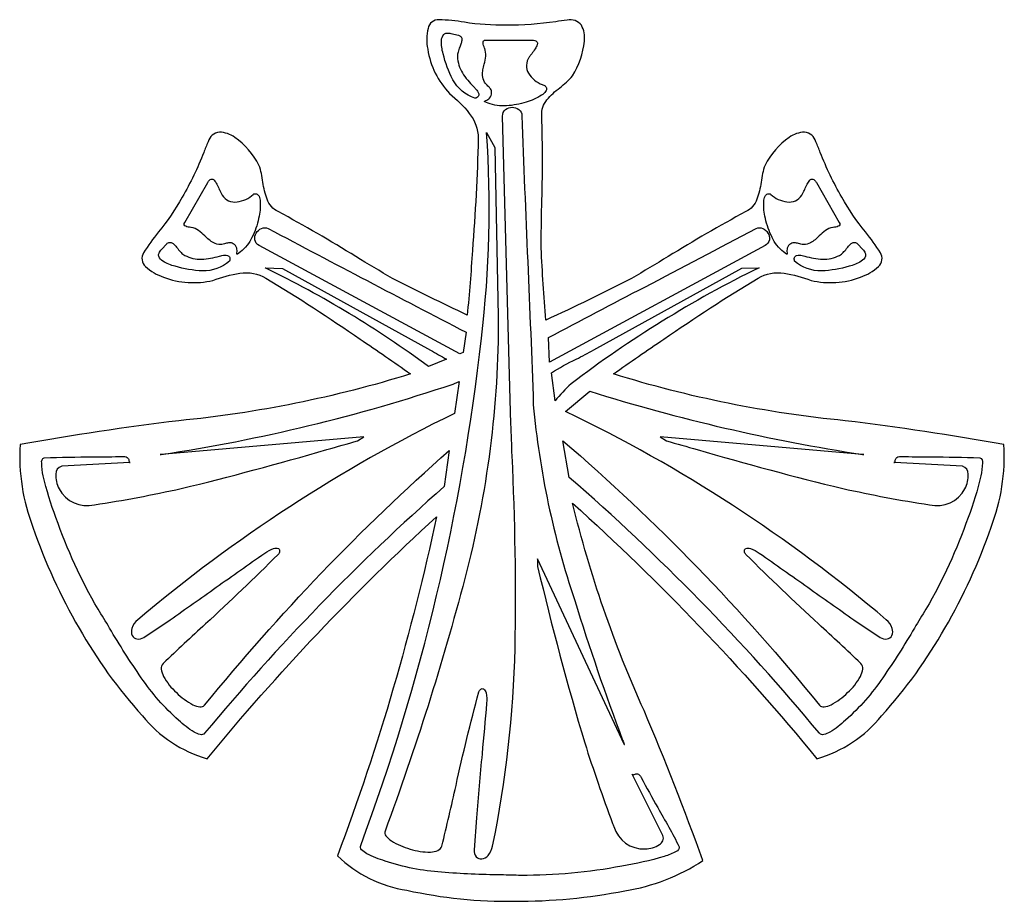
# Model space of a CAD drawing. Extents: x 0.61 to 7.98, y 2.39 to 8.99.
import ezdxf

# ---------------------------------------------------------------- set-up
doc = ezdxf.new("R2010")
doc.units = 0

msp = doc.modelspace()

# ---------------------------------------------------------------- linework, layer by layer
for points in [[(7.979167, 5.8125, 0.013727), (6.790676, 5.990742, -0.051093), (5.055258, 6.341068, -0.009005), (5.432775, 6.601204, -0.015805), (6.137818, 7.058517, -0.171212), (6.332817, 7.094742, -0.054319), (6.535332, 7.041879, 0.152454), (6.903947, 7.065938, 0.114327), (7.038622, 7.146113, 0.366455), (7.054107, 7.248558, 0.029685), (6.942354, 7.403861, -0.043238), (6.76534, 7.664299, -0.038775), (6.604047, 7.998937, 0.003476), (6.571586, 8.078849, 0.303879), (6.48564, 8.151263, 0.161408), (6.371571, 8.111209, 0.12156), (6.190312, 7.903046, 0.043577), (6.171997, 7.84198, 0.013316), (6.16008, 7.776447, -0.05624), (6.129488, 7.648736, -0.18884), (6.046563, 7.556208, 0.015551), (5.465171, 7.219925, -0.00413), (5.190254, 7.056133, -0.010334), (4.548981, 6.743747, -0.007242), (4.513979, 7.28301, -0.004029), (4.518349, 7.601113, 0.015329), (4.518975, 8.274833, -0.189165), (4.557719, 8.393396, -0.056474), (4.653335, 8.483876, 0.013261), (4.704049, 8.526782, 0.043404), (4.747731, 8.572965, 0.122152), (4.837585, 8.833551, 0.162451), (4.815065, 8.95198, 0.302662), (4.708986, 8.989899, 0.003551), (4.623002, 8.978226, -0.039105), (4.252712, 8.951887, -0.044084), (3.939249, 8.974558, 0.030683), (3.74894, 8.993458, 0.364634), (3.667568, 8.928702, 0.114836), (3.665182, 8.772078, 0.153409), (3.828935, 8.441132, -0.053393), (3.97566, 8.292206, -0.169045), (4.042703, 8.104974, -0.01441), (3.998947, 7.265196, -0.01022), (3.960187, 6.781743, -0.008557), (3.401415, 7.056133, -0.004124), (3.126637, 7.219846, 0.015544), (2.545121, 7.556208, -0.188827), (2.462198, 7.648729, -0.056238), (2.431603, 7.77643, 0.01332), (2.41968, 7.841972, 0.043589), (2.401357, 7.903046, 0.121558), (2.220101, 8.111209, 0.161411), (2.106035, 8.151263, 0.303897), (2.020097, 8.078849, 0.003488), (1.987593, 7.998841, -0.038779), (1.826328, 7.664299, -0.04324), (1.649312, 7.403857, 0.029683), (1.537561, 7.248558, 0.366426), (1.553053, 7.146113, 0.114323), (1.687727, 7.065938, 0.152457), (2.056336, 7.041879, -0.05432), (2.258854, 7.094742, -0.171196), (2.453867, 7.058517, -0.015805), (3.158894, 6.601204, -0.00899), (3.536425, 6.341068, -0.050996), (1.8007, 5.990745, 0.013714), (0.612518, 5.8125, 0.107016), (0.709628, 5.193604, 0.049286), (1.054726, 4.438189, 0.056608), (1.528739, 3.781663, 0.152289), (2.012596, 3.459435, -0.035379), (3.730179, 5.272046, -0.037593), (2.988897, 2.732499, 0.152534), (3.508925, 2.474871, 0.056607), (4.313968, 2.392633, 0.049296), (5.140572, 2.471416, 0.107034), (5.725285, 2.696854, 0.01398), (5.284401, 3.82004, -0.045836), (4.748983, 5.373001, -0.037791), (6.579087, 3.459435, 0.15229), (7.062943, 3.781663, 0.056608), (7.536953, 4.438189, 0.049284), (7.882049, 5.193604, 0.107011)], [(4.017586, 8.404924, -0.187671), (3.852994, 8.544106, -0.064983), (3.780596, 8.7387, -0.083302), (3.767329, 8.836484, -0.182538), (3.784822, 8.882686, -0.154656), (3.806345, 8.892922, -0.106467), (3.838957, 8.889935), (3.894676, 8.876903, -0.175984), (3.915235, 8.863894, -0.165746), (3.92041, 8.843281, -0.065093), (3.915211, 8.817296, -0.01611), (3.90465, 8.78817, 0.023706), (3.891657, 8.751161, 0.094425), (3.887587, 8.716975, 0.119608), (3.924558, 8.594612, 0.050231), (4.008917, 8.491542, -0.000704), (4.02466, 8.474469, -0.128081), (4.046313, 8.43891, -0.235323), (4.042017, 8.41753, -0.190096)], [(4.091333, 8.778972, 0.000388), (4.090467, 8.781009, -0.076055), (4.078736, 8.818867, -0.193111), (4.082557, 8.834374, -0.227998), (4.100162, 8.840694), (4.444175, 8.840694, -0.065596), (4.466876, 8.838204, -0.128505), (4.480172, 8.831247, -0.282944), (4.484315, 8.807015, -0.072875), (4.468135, 8.77416, -0.016354), (4.443164, 8.738846, 0.007386), (4.427891, 8.717795, 0.032547), (4.416767, 8.699879, 0.2945), (4.428926, 8.578301, 0.153458), (4.537919, 8.50171, -0.181222), (4.547756, 8.494099, -0.064208), (4.552953, 8.482582, -0.253168), (4.54775, 8.456441, -0.089413), (4.517291, 8.42812, -0.071669), (4.402949, 8.376102, -0.062085), (4.254613, 8.348858, -0.112365), (4.116969, 8.368715), (4.093089, 8.37915, -0.146434), (4.089945, 8.381174, -0.377676), (4.090432, 8.38323, -0.069847), (4.093853, 8.385556, -0.011346), (4.099515, 8.388392, 0.081837), (4.127869, 8.406661, 0.21983), (4.143507, 8.446067, 0.150792), (4.135224, 8.474711, 0.05753), (4.115984, 8.496127, -0.067289), (4.090182, 8.526056, -0.124178), (4.075413, 8.576449, -0.055228), (4.07839, 8.618269, -0.017882), (4.087518, 8.659742, 0.038549), (4.098991, 8.719496, 0.118469)], [(5.135483, 3.568717), (4.487961, 4.956833), (4.487961, 4.898181, 0.014072), (4.840468, 3.578494, 0.013191), (5.049296, 2.975883, -0.000634), (5.057978, 2.952867, 0.346723), (5.292375, 2.78486, 0.1435), (5.399724, 2.817471, 0.381305), (5.425503, 2.884451), (5.195494, 3.343887, 0.152516), (5.198055, 3.34025, 0.171259), (5.201615, 3.339373, 0.070912), (5.206074, 3.340438, 0.016429), (5.211333, 3.342629, -0.159348), (5.23496, 3.347307, -0.139955), (5.248701, 3.339725, -0.08599), (5.262992, 3.319458, 0.008193), (5.387298, 3.09414, -0.009029), (5.548015, 2.801356, -0.385903), (5.525294, 2.766252, -0.056865), (5.435626, 2.728572, -0.032022), (5.117678, 2.655334, -0.046135), (4.362943, 2.586289, 0.002577), (4.214352, 2.58988, -0.017719), (3.768395, 2.609896, -0.061849), (3.34539, 2.693831, -0.046505), (3.209134, 2.74881, -0.092451), (3.170303, 2.779053, -0.268992), (3.162882, 2.811133, 0.061591), (4.066369, 6.608877, 0.047977), (4.105433, 8.148515), (4.167936, 8.036086), (4.192946, 6.770178, -0.065429), (3.942614, 4.80959, -0.024469), (3.34539, 2.918658, 0.252813), (3.352271, 2.882352, 0.092205), (3.392463, 2.845417, 0.073083), (3.532588, 2.783635, 0.079309), (3.685372, 2.761261, 0.100261), (3.741388, 2.773586, 0.220944), (3.770421, 2.806244, 0.006426), (3.876599, 3.259168, -0.013182), (4.047928, 3.959737, -0.185245), (4.061485, 3.980438, -0.292412), (4.083246, 3.982348, -0.205211), (4.101725, 3.952182, -0.07838), (4.105433, 3.876657, -0.002177), (4.071851, 3.497211, 0.004173), (4.030435, 3.016407), (4.012926, 2.776911, 0.206393), (4.028439, 2.726511, 0.231941), (4.069499, 2.710933, 0.188114), (4.116652, 2.735678, 0.135124), (4.150443, 2.806244, 0.045508), (4.318559, 4.288601, 0.016654), (4.296768, 5.728204, -0.000445), (4.287943, 5.968594), (4.275446, 6.42314), (4.225442, 8.270708, -0.233478), (4.247748, 8.321642, -0.175358), (4.297009, 8.337295, -0.157276), (4.346737, 8.320872, -0.232146), (4.370444, 8.275582, 0.002551), (4.413315, 7.18246, -0.002492), (4.45545, 6.110326, 0.058435), (4.765801, 4.644625, 0.015207), (5.124296, 3.599732, -0.001801), (5.135486, 3.569813, -0.02252), (5.136963, 3.56551, -0.048559)], [(2.263321, 7.254379), (2.241214, 7.238719, -0.144499), (2.238066, 7.236998, -0.390598), (2.236624, 7.238361, -0.068636), (2.236363, 7.242344, -0.011013), (2.236758, 7.248485, 0.082438), (2.235207, 7.282494, 0.222451), (2.208489, 7.316086, 0.15346), (2.179934, 7.32324, 0.057447), (2.151844, 7.31728, -0.066925), (2.113106, 7.309872, -0.125512), (2.062569, 7.322167, -0.056401), (2.027385, 7.345877, -0.018332), (1.995779, 7.374848, 0.038887), (1.949887, 7.414707, 0.119185), (1.894544, 7.437775, 0.00064), (1.891667, 7.438097, -0.018418), (1.872064, 7.440784, -0.066341), (1.853263, 7.446462, -0.201396), (1.842226, 7.457437, -0.218562), (1.845914, 7.476015), (2.017469, 7.774147, -0.065619), (2.03077, 7.792288, -0.128132), (2.043278, 7.800232, -0.281798), (2.066135, 7.791898, -0.072882), (2.086462, 7.761886, -0.016293), (2.104685, 7.722937, 0.007761), (2.115772, 7.698509, 0.034195), (2.126249, 7.679408, 0.295905), (2.237562, 7.628995, 0.152554), (2.358822, 7.685489, -0.199904), (2.369323, 7.690165, -0.071986), (2.381817, 7.688974, -0.254101), (2.401861, 7.671474, -0.089488), (2.41118, 7.630965, -0.071487), (2.399174, 7.505896, -0.061813), (2.348865, 7.363717, -0.112179)], [(6.210189, 7.688974, -0.071986), (6.222682, 7.690165, -0.199938), (6.233182, 7.685489, 0.152554), (6.354442, 7.628995, 0.295904), (6.465757, 7.679408, 0.034196), (6.476233, 7.698509, 0.007761), (6.487321, 7.722938, -0.016293), (6.505543, 7.761887, -0.072883), (6.52587, 7.791898, -0.281802), (6.548726, 7.800231, -0.128131), (6.561235, 7.792288, -0.065618), (6.574535, 7.774147), (6.74609, 7.476015, -0.218556), (6.749779, 7.457437, -0.201399), (6.738742, 7.446462, -0.066343), (6.719941, 7.440784, -0.018419), (6.700339, 7.438097, 0.00064), (6.697461, 7.437775, 0.119184), (6.642118, 7.414706, 0.038886), (6.596225, 7.374848, -0.018332), (6.564619, 7.345877, -0.0564), (6.529435, 7.322167, -0.125514), (6.478899, 7.309872, -0.066926), (6.440161, 7.31728, 0.057447), (6.412072, 7.32324, 0.15346), (6.383517, 7.316086, 0.222456), (6.356798, 7.282494, 0.082441), (6.355248, 7.248485, -0.011014), (6.355643, 7.242344, -0.068637), (6.355382, 7.238361, -0.390614), (6.353939, 7.236998, -0.144493), (6.350792, 7.238719), (6.328683, 7.254379, -0.112179), (6.243139, 7.363717, -0.061812), (6.192831, 7.505896, -0.071487), (6.180826, 7.630965, -0.089488), (6.190145, 7.671474, -0.254101)], [(2.470351, 7.430013, 0.002405), (3.952931, 6.652874), (3.930426, 6.501349), (3.905417, 6.491571), (2.402839, 7.302932, -0.239705), (2.370146, 7.346157, -0.17587), (2.38128, 7.3958, -0.152346), (2.420071, 7.43078, -0.229928)], [(6.123044, 7.430013, -0.229959), (6.173318, 7.43078, -0.152339), (6.212108, 7.3958, -0.175882), (6.223241, 7.346157, -0.239711), (6.190542, 7.302932), (4.575457, 6.428029), (4.567956, 6.613762, -0.001554), (5.289507, 6.991946, 0.002507)], [(2.181203, 7.185492, -0.188837), (1.978694, 7.112591, -0.064359), (1.773528, 7.14725, -0.08208), (1.682554, 7.184517, -0.182324), (1.651283, 7.222666, -0.154006), (1.653093, 7.246439, -0.106226), (1.671824, 7.273278), (1.710736, 7.315001, -0.175069), (1.732507, 7.326342, -0.165414), (1.753089, 7.32049, -0.065318), (1.773072, 7.302937, -0.016208), (1.793044, 7.279176, 0.023863), (1.818554, 7.24945, 0.09542), (1.846051, 7.228957, 0.123231), (1.971684, 7.199471, 0.051017), (2.105422, 7.222682, -0.000498), (2.124613, 7.227214, -0.126559), (2.166163, 7.227663, -0.23386), (2.182425, 7.213199, -0.179137)], [(6.882369, 7.315001), (6.921282, 7.273278, -0.106226), (6.940012, 7.246439, -0.154004), (6.941822, 7.222666, -0.182322), (6.910551, 7.184517, -0.082082), (6.819576, 7.14725, -0.064359), (6.61441, 7.112591, -0.188839), (6.411903, 7.185492, -0.179134), (6.410681, 7.213199, -0.233862), (6.426942, 7.227663, -0.126561), (6.468492, 7.227214, -0.000498), (6.487681, 7.222683, 0.051016), (6.62142, 7.199471, 0.123233), (6.747053, 7.228957, 0.095419), (6.77455, 7.24945, 0.023862), (6.80006, 7.279175, -0.016208), (6.820032, 7.302937, -0.065318), (6.840015, 7.32049, -0.165412), (6.860598, 7.326342, -0.175066)], [(2.447037, 7.135318), (2.577051, 7.130429), (3.684606, 6.519453, 0.011515), (3.744609, 6.485246, -0.011515), (3.804612, 6.451039), (3.669603, 6.39726, 0.046), (2.452333, 7.132863, -0.00052)], [(4.737968, 6.266742, 0.035492), (4.617961, 6.13966), (4.59046, 6.349837, -0.027508), (4.77613, 6.451702, 0.013357), (4.907981, 6.520904), (6.015533, 7.131865), (6.145549, 7.136754, 0.048582)], [(1.994522, 3.650376, -0.253267), (1.961938, 3.640902, -0.091776), (1.915763, 3.658923, -0.048355), (1.7995, 3.748125, -0.062021), (1.520474, 4.066497, -0.017655), (1.282714, 4.438755, 0.003124), (1.196972, 4.579042, -0.045924), (0.881331, 5.265155, -0.032685), (0.786326, 5.577735, -0.058015), (0.774624, 5.674885, -0.376952), (0.794446, 5.712981, -0.00934), (1.160057, 5.720015, 0.00494), (1.384478, 5.722758, -0.083917), (1.407842, 5.719475, -0.13089), (1.420632, 5.711267, -0.155546), (1.428187, 5.689938, 0.052536), (1.429612, 5.682231, 0.109472), (1.431071, 5.679773, 0.160917), (1.433478, 5.678571), (1.436987, 5.678772, -0.103797), (1.433478, 5.678571), (0.924461, 5.649454, 0.363426), (0.880123, 5.591334, 0.142612), (0.905398, 5.481434, 0.34415), (1.169472, 5.361069, 0.016434), (1.819514, 5.483262, 0.012256), (2.909651, 5.775139, -0.000913), (3.139583, 5.840061), (3.187082, 5.869394), (1.670457, 5.737942, -0.009042), (1.661182, 5.736709, -0.1005), (1.660803, 5.736704, -0.071842), (1.661222, 5.736821, -0.008691), (1.664506, 5.737425), (1.670457, 5.737942, 0.043733), (3.854618, 6.265306, 0.018287), (3.877122, 6.273237, 0.048338), (3.899626, 6.284846), (3.86461, 6.04535, 0.061902), (1.494493, 4.500835, 0.135229), (1.449843, 4.436222, 0.193413), (1.452302, 4.383527, 0.232618), (1.487105, 4.356493, 0.200068), (1.539486, 4.368864), (1.736999, 4.500835, 0.002514), (2.081671, 4.743638, -0.002243), (2.444547, 4.999382, -0.081442), (2.511502, 5.034285, -0.209818), (2.547046, 5.032987, -0.288331), (2.556339, 5.012442, -0.187714), (2.54454, 4.989604, -0.012441), (2.000361, 4.46905, 0.004757), (1.684504, 4.173353, 0.220355), (1.670136, 4.131448, 0.101539), (1.687236, 4.076368, 0.080311), (1.783259, 3.954635, 0.073693), (1.907408, 3.864058, 0.093124), (1.959667, 3.847922, 0.254718), (1.994522, 3.860539, -0.041163), (3.824611, 5.766758), (3.787119, 5.497929, 0.038536)], [(7.395033, 4.579042, 0.003124), (7.309295, 4.438759, -0.017655), (7.071532, 4.0665, -0.06202), (6.792504, 3.748125, -0.048357), (6.676242, 3.658923, -0.091776), (6.630067, 3.640902, -0.25326), (6.597482, 3.650376, 0.041061), (4.72489, 5.566358), (4.677392, 5.840061, -0.045156), (6.597482, 3.860539, 0.254715), (6.632338, 3.847922, 0.093124), (6.684597, 3.864058, 0.073693), (6.808747, 3.954635, 0.080311), (6.904769, 4.076368, 0.101539), (6.921869, 4.131448, 0.220355), (6.907501, 4.173353, 0.004757), (6.59164, 4.469053, -0.012442), (6.047464, 4.989604, -0.187715), (6.035665, 5.012442, -0.288332), (6.044959, 5.032987, -0.209815), (6.080503, 5.034285, -0.081441), (6.147458, 4.999382, -0.002243), (6.510335, 4.743638, 0.002514), (6.855007, 4.500835), (7.052518, 4.368864, 0.200065), (7.1049, 4.356493, 0.232617), (7.139704, 4.383527, 0.193414), (7.142163, 4.436222, 0.135229), (7.097512, 4.500835, 0.064077), (4.69739, 6.060017), (4.877394, 6.211528, 0.037791), (6.918742, 5.738185), (6.9275, 5.737425, -0.014728), (6.93084, 5.736752, -0.039676), (6.931078, 5.736676, 0.680448), (6.931082, 5.736635, -0.043943), (6.930396, 5.736663, -0.009596), (6.918742, 5.738185), (5.404924, 5.869394), (5.452422, 5.840061, -0.000912), (5.682332, 5.775145, 0.012256), (6.77249, 5.483262, 0.016434), (7.422533, 5.361069, 0.344151), (7.686607, 5.481434, 0.142611), (7.711882, 5.591334, 0.363425), (7.667544, 5.649454), (7.158528, 5.678571, -0.103787), (7.155018, 5.678772), (7.158528, 5.678571, 0.160917), (7.160934, 5.679773, 0.109472), (7.162393, 5.682231, 0.052536), (7.163818, 5.689938, -0.155546), (7.171374, 5.711267, -0.13089), (7.184164, 5.719475, -0.083917), (7.207528, 5.722758, 0.00494), (7.431948, 5.720015, -0.00934), (7.797558, 5.712981, -0.376953), (7.81738, 5.674885, -0.058016), (7.805679, 5.577735, -0.032685), (7.710673, 5.265155, -0.045924)]]:
    msp.add_lwpolyline(points, format="xyb", close=True)

doc.saveas('drawing.dxf')
